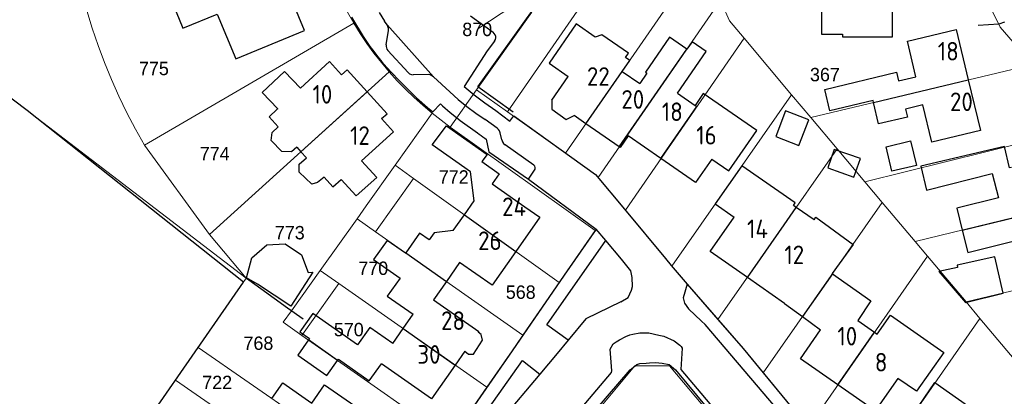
# Model space of a CAD drawing. Header units: metres. Extents: x 226218 to 240385, y 439369 to 449677.
# Tile 129 of 256: x 232372 to 232505, y 443773 to 443823. Entities that reach past the tile are written whole.
import ezdxf
from ezdxf.enums import TextEntityAlignment as Align

# ---------------------------------------------------------------- set-up
doc = ezdxf.new("R2010")
doc.units = ezdxf.units.M
doc.header["$MEASUREMENT"] = 0
for name, color, linetype, lineweight in [('aanpijling', 73, 'Continuous', 0), ('G01 perceelsgrens', 73, 'Continuous', 0), ('Z01 perceelnummer', 73, 'Continuous', 13)]:
    doc.layers.add(name, color=color, linetype=linetype, lineweight=lineweight)
for name, color, linetype in [('DAKRAND', 4, 'Continuous'), ('DAKRAND-BYG', 4, 'Continuous'), ('Goud-ontwerp', 2, 'Continuous'), ('HEG', 253, 'Continuous'), ('HOOFDGEBOUW', 4, 'Continuous'), ('HUISNUMMER', 253, 'Continuous'), ('KANTVERH', 253, 'Continuous'), ('RASTER', 253, 'Continuous'), ('TUSSENMUUR', 253, 'Continuous')]:
    doc.layers.add(name, color=color, linetype=linetype)
doc.styles.get("Standard").update_dxf_attribs({"font": 'iso.shx'})
doc.styles.add('Style-WORKING', font='WORKING.shx')

# ---------------------------------------------------------------- blocks, each defined once
blk = doc.blocks.new('Kadastrale grenzen Kerkstraat Harreveld')
at = {"layer": 'aanpijling', "linetype": 'Continuous', "lineweight": 0}
blk.add_line((232433821, 443822188), (232441085, 443827025), dxfattribs=at)
at = {"layer": 'G01 perceelsgrens', "linetype": 'Continuous', "lineweight": 0}
for p, q in [((232437792, 443811033), (232459283, 443842168)), ((232445613, 443805479), (232463836, 443831880)), ((232449982, 443802209), (232466425, 443826031)), ((232433630, 443813989), (232441063, 443824440)), ((232417132, 443822976), (232388977, 443806584)), ((232453650, 443797826), (232469609, 443820947)), ((232469609, 443820947), (232476001, 443813350)), ((232478569, 443810298), (232508395, 443817394)), ((232421881, 443816432), (232397741, 443794534)), ((232430084, 443809003), (232433630, 443813989)), ((232433630, 443813989), (232437792, 443811033)), ((232459900, 443790269), (232476001, 443813350)), ((232476001, 443813350), (232478569, 443810298)), ((232422703, 443803864), (232427690, 443810861)), ((232430084, 443809003), (232427690, 443810861)), ((232437792, 443811033), (232445613, 443805479)), ((232478569, 443810298), (232482122, 443806076)), ((232430084, 443809003), (232449599, 443795079)), ((232485843, 443801653), (232515605, 443809024)), ((232388977, 443806584), (232397741, 443794534)), ((232466095, 443783098), (232482122, 443806076)), ((232482122, 443806076), (232485843, 443801653)), ((232418799, 443798386), (232422703, 443803864)), ((232425173, 443802098), (232422703, 443803864)), ((232420064, 443794915), (232425173, 443802098)), ((232425173, 443802098), (232444752, 443788104)), ((232485843, 443801653), (232488203, 443798849)), ((232492610, 443793612), (232522622, 443800879)), ((232488203, 443798849), (232472192, 443775922)), ((232488203, 443798849), (232492610, 443793612)), ((232417571, 443796664), (232418799, 443798386)), ((232412623, 443789724), (232417571, 443796664)), ((232420064, 443794915), (232417571, 443796664)), ((232420064, 443794915), (232439878, 443781015)), ((232397741, 443794534), (232402667, 443788656)), ((232492610, 443793612), (232494258, 443791653)), ((232499460, 443785471), (232529655, 443792716)), ((232478226, 443768595), (232494258, 443791653)), ((232494258, 443791653), (232499460, 443785471)), ((232408740, 443784279), (232412623, 443789724)), ((232415124, 443787970), (232412623, 443789724)), ((232402667, 443788656), (232396213, 443779351)), ((232444752, 443788104), (232439878, 443781015)), ((232411225, 443782488), (232415124, 443787970)), ((232415124, 443787970), (232435035, 443774007)), ((232499460, 443785471), (232501334, 443783244)), ((232407640, 443782737), (232408740, 443784279)), ((232410150, 443780976), (232407640, 443782737)), ((232485250, 443760246), (232501334, 443783244)), ((232501334, 443783244), (232506644, 443776933)), ((232410150, 443780976), (232411225, 443782488)), ((232426441, 443769551), (232410150, 443780976)), ((232396213, 443779351), (232393163, 443774954)), ((232421248, 443762026), (232396213, 443779351)), ((232393163, 443774954), (232390032, 443770440)), ((232472192, 443775922), (232478226, 443768595))]:
    blk.add_line(p, q, dxfattribs=at)
at = {"layer": 'G01 perceelsgrens', "linetype": 'Continuous', "lineweight": 0, "flags": 128}
for points in [[(232332411, 443842350), (232344865, 443832668), (232373213, 443811207), (232402667, 443788656)], [(232417132, 443822976), (232416283, 443824457), (232415489, 443825970), (232414753, 443827511), (232414076, 443829078), (232413458, 443830670), (232412900, 443832284), (232412403, 443833918)], [(232466613, 443825606), (232467639, 443823289), (232469609, 443820947)], [(232381235, 443824675), (232381953, 443822316), (232382745, 443819980), (232383608, 443817671), (232384543, 443815389), (232385548, 443813137), (232386623, 443810917), (232387766, 443808732), (232388977, 443806584)], [(232502803, 443824990), (232504053, 443822435), (232508395, 443817394)], [(232421881, 443816432), (232420839, 443817671), (232419842, 443818947), (232418890, 443820257), (232417987, 443821601), (232417132, 443822976)], [(232427690, 443810861), (232426450, 443811891), (232425248, 443812965), (232424085, 443814080), (232422962, 443815237), (232421881, 443816432)], [(232445613, 443805479), (232449633, 443802625), (232449982, 443802209)], [(232449982, 443802209), (232453531, 443797969), (232453650, 443797826)], [(232453650, 443797826), (232459048, 443791298), (232459804, 443790383), (232459900, 443790269)], [(232449599, 443795079), (232445422, 443789078), (232444752, 443788104)], [(232459900, 443790269), (232461953, 443787850), (232466095, 443783098)], [(232402667, 443788656), (232402695, 443788634), (232408740, 443784279)], [(232466095, 443783098), (232469477, 443779219), (232472192, 443775922)], [(232439878, 443781015), (232439768, 443780855), (232438414, 443778891), (232435035, 443774007)], [(232447749, 443768258), (232454919, 443776877), (232459566, 443776864), (232464996, 443770416), (232472365, 443761687)], [(232418222, 443757641), (232407024, 443765378), (232407081, 443765460), (232406098, 443766138), (232406030, 443766039), (232393163, 443774954)], [(232435035, 443774007), (232430236, 443767070), (232426441, 443769551)]]:
    blk.add_lwpolyline(points, dxfattribs=at)
at = {"layer": 'Z01 perceelnummer', "linetype": 'Continuous', "lineweight": 13, "style": 'Style-WORKING'}
for s, p in [('870', (232433731, 443822133)), ('775', (232390252, 443816877)), ('367', (232480485, 443816057)), ('774', (232398432, 443805425)), ('772', (232430570, 443802281)), ('773', (232408520, 443794792)), ('770', (232419747, 443790011)), ('568', (232439577, 443786789)), ('570', (232416457, 443781758)), ('768', (232404303, 443779923)), ('722', (232398758, 443774647))]:
    blk.add_text(s, height=1800, dxfattribs=at).set_placement(p, align=Align.MIDDLE_CENTER)

msp = doc.modelspace()

# ---------------------------------------------------------------- linework, layer by layer
at = {"layer": 'DAKRAND'}
for p, q in [((232406.92, 443811.47), (232406.84, 443811.4)), ((232435.08, 443805.3), (232434.36, 443804.36)), ((232433.3, 443799.06), (232432.82, 443802.97)), ((232479.02, 443796.53), (232476.63, 443798.2)), ((232479.02, 443796.53), (232479.26, 443796.88)), ((232479.26, 443796.88), (232484.3, 443793.21)), ((232431.35, 443790.79), (232429.58, 443788.24)), ((232429.58, 443788.24), (232427.87, 443785.78)), ((232481.51, 443789.27), (232486.67, 443785.63)), ((232486.67, 443785.63), (232484.89, 443782.98)), ((232475.06, 443785.27), (232477.48, 443783.5)), ((232477.48, 443783.5), (232479.9, 443781.73))]:
    msp.add_line(p, q, dxfattribs=at)
for points in [[(232453.23, 443816.49), (232454.24, 443817.94), (232453.66, 443818.34), (232454.06, 443818.92), (232450.48, 443821.39), (232449.61, 443821.09), (232447.04, 443822.87), (232443.39, 443817.57), (232445.95, 443815.8)], [(232461.91, 443819.49), (232459.6, 443821.08), (232456.35, 443816.37), (232456.54, 443816.23), (232455.6, 443814.86)], [(232460.66, 443813.56), (232464.52, 443819.15), (232462.62, 443820.46), (232461.93, 443819.47), (232461.91, 443819.49)], [(232406.92, 443811.47), (232404.81, 443813.63), (232407.83, 443816.47), (232409.96, 443814.23)], [(232487.01, 443812.31), (232486.95, 443812.55), (232481.15, 443811.16), (232480.45, 443814.04), (232490.12, 443816.36), (232490.39, 443815.2), (232492.72, 443815.76)], [(232465.29, 443804.7), (232467.57, 443803.12), (232471.32, 443808.54), (232464.13, 443813.51), (232463.03, 443811.92)], [(232443.75, 443812.61), (232443.75, 443811.4), (232445.7, 443810.02), (232446.75, 443810.54)], [(232493.63, 443811.97), (232491.32, 443811.41), (232491.57, 443810.35), (232487.71, 443809.42), (232487.01, 443812.31)], [(232432.82, 443802.97), (232427.69, 443806.6), (232429.59, 443809.17), (232435.08, 443805.3)], [(232409.47, 443806.28), (232408.74, 443805.65), (232407.46, 443805.71), (232406.02, 443807.2), (232406.17, 443808.28), (232406.98, 443809.02)], [(232505.59, 443803.58), (232505.32, 443803.51), (232504.63, 443806.4), (232493.4, 443803.73), (232494.13, 443800.52), (232502.99, 443802.73), (232503.81, 443799.47), (232498.22, 443798.08), (232498.95, 443795.15)], [(232413.13, 443802.24), (232412.27, 443801.53), (232411.47, 443801.33), (232409.79, 443802.95), (232409.8, 443804.02), (232410.76, 443804.86)], [(232476.63, 443798.2), (232476.25, 443798.46), (232476.48, 443798.79), (232469.3, 443803.79), (232465.74, 443798.68), (232468.26, 443796.89)], [(232430.51, 443795.08), (232427.94, 443794.79), (232427.27, 443793.83), (232425.98, 443794.74), (232424.11, 443792.08)], [(232498.95, 443795.15), (232499.71, 443792.12), (232507.94, 443794.17)], [(232424.11, 443792.08), (232424.07, 443792.03), (232421.6, 443793.76), (232419.79, 443791.18), (232423.35, 443788.69), (232421.64, 443786.25), (232425.11, 443783.81)], [(232484.3, 443793.21), (232481.46, 443789.31), (232481.51, 443789.27)], [(232422.36, 443779.89), (232419.29, 443782.04), (232417.65, 443779.71), (232411.64, 443783.92), (232409.89, 443781.44), (232411.16, 443780.55), (232411.02, 443780.36)], [(232487.52, 443781.15), (232489.3, 443783.69), (232496.49, 443778.66), (232492.78, 443773.46), (232490.27, 443775.2)], [(232432.08, 443778.84), (232432.57, 443778.44), (232433.22, 443778.46), (232434.46, 443780.35), (232434.27, 443781.1), (232433.86, 443781.39)], [(232411.02, 443780.36), (232409.59, 443778.32), (232413.52, 443775.56), (232414.95, 443777.61)], [(232414.95, 443777.61), (232415.07, 443777.77), (232419.21, 443774.86), (232420.84, 443777.17)], [(232494.32, 443767.72), (232491.74, 443769.45), (232495.27, 443774.62), (232500.41, 443771.03), (232498.08, 443767.69)]]:
    msp.add_lwpolyline(points, dxfattribs=at)
at = {"layer": 'DAKRAND-BYG'}
for points in [[(232480.02, 443821.49), (232482.85, 443821.49), (232482.85, 443821.13), (232489.55, 443821.12), (232489.55, 443824.84), (232483, 443824.85), (232480.02, 443824.85), (232480.02, 443821.49)], [(232475.18, 443811.19), (232473.86, 443807.75), (232476.98, 443806.54), (232478.3, 443809.98), (232475.18, 443811.19)], [(232492.79, 443803.84), (232489.5, 443803.06), (232488.72, 443806.35), (232492, 443807.13), (232492.79, 443803.84)], [(232480.87, 443803.52), (232484.38, 443802.28), (232485.26, 443804.76), (232481.74, 443806), (232480.87, 443803.52)], [(232404.17, 443787.88), (232402.71, 443788.72), (232403.41, 443791.4), (232405.43, 443793.14), (232407.9, 443793.28), (232410.11, 443791.8), (232410.98, 443789.42)], [(232504.47, 443786.65), (232503.35, 443791.56), (232498.26, 443790.4), (232498.33, 443790.12), (232495.81, 443789.55), (232499.39, 443785.38), (232504.47, 443786.65)], [(232410.98, 443789.42), (232411.63, 443789.48), (232408.65, 443784.9), (232404.17, 443787.88)]]:
    msp.add_lwpolyline(points, dxfattribs=at)
at = {"layer": 'HEG'}
for p, q in [((232408.21, 443784.66), (232402.85, 443788.52)), ((232410.33, 443783.14), (232408.21, 443784.66))]:
    msp.add_line(p, q, dxfattribs=at)
msp.add_lwpolyline([(232438.57, 443810.98), (232433.8, 443814.41), (232441.82, 443825.6), (232438.4, 443827.9), (232429.11, 443824.96)], dxfattribs=at)
at = {"layer": 'HOOFDGEBOUW'}
for p, q in [((232443.75, 443812.61), (232445.95, 443815.8)), ((232453.23, 443816.49), (232455.6, 443814.86)), ((232460.66, 443813.56), (232463.03, 443811.92)), ((232448.34, 443809.44), (232446.75, 443810.54)), ((232452.83, 443806.34), (232448.34, 443809.44)), ((232409.47, 443806.28), (232410.02, 443805.67)), ((232410.02, 443805.67), (232410.76, 443804.86)), ((232434.36, 443804.36), (232436.7, 443802.72)), ((232436.7, 443802.72), (232435.75, 443801.37)), ((232435.75, 443801.37), (232440.15, 443798.28)), ((232432.01, 443797.21), (232433.3, 443799.06)), ((232430.51, 443795.08), (232432.01, 443797.21)), ((232465.03, 443792.26), (232468.26, 443796.89)), ((232470.05, 443788.76), (232465.03, 443792.26)), ((232475.06, 443785.27), (232470.05, 443788.76)), ((232423.77, 443781.91), (232425.11, 443783.81)), ((232484.89, 443782.98), (232487.14, 443781.41)), ((232422.36, 443779.89), (232423.77, 443781.91)), ((232487.14, 443781.41), (232487.52, 443781.15)), ((232432.08, 443778.84), (232430.78, 443776.99))]:
    msp.add_line(p, q, dxfattribs=at)
for points in [[(232410.51, 443821.97), (232406.7, 443831.22), (232402.07, 443829.31), (232400.81, 443832.47), (232391.16, 443829.68), (232394.14, 443822.31), (232398.78, 443824.18), (232401.25, 443818.18), (232410.51, 443821.97)], [(232492.72, 443815.76), (232491.57, 443820.56), (232498.12, 443822.14), (232499.76, 443815.34)], [(232418.93, 443813.75), (232416.24, 443816.71), (232415.5, 443816.03), (232413.87, 443817.8), (232409.96, 443814.23)], [(232499.76, 443815.34), (232501.4, 443808.52), (232494.85, 443806.95), (232493.63, 443811.97)], [(232413.13, 443802.24), (232414.32, 443800.94), (232415.43, 443801.95), (232417.46, 443799.73), (232420.21, 443802.22), (232418.18, 443804.45), (232422.49, 443808.35), (232420.87, 443810.13), (232421.62, 443810.79), (232418.93, 443813.75)], [(232406.84, 443811.4), (232405.73, 443810.39), (232406.98, 443809.02)], [(232458.43, 443804.76), (232454.02, 443807.8), (232452.95, 443806.26), (232452.83, 443806.34)], [(232465.29, 443804.7), (232463.1, 443801.53), (232458.43, 443804.76)], [(232440.15, 443798.28), (232442.15, 443796.88), (232438.92, 443792.27)], [(232438.92, 443792.27), (232435.73, 443787.72), (232431.35, 443790.79)], [(232427.87, 443785.78), (232433.95, 443781.51), (232433.86, 443781.39)], [(232482.21, 443774.33), (232477.18, 443777.82), (232479.9, 443781.73)], [(232430.78, 443776.99), (232427.59, 443772.44), (232420.84, 443777.17)], [(232490.27, 443775.2), (232487.24, 443770.83), (232482.21, 443774.33)], [(232406.13, 443772.49), (232407.57, 443774.58), (232411.5, 443771.86), (232413.2, 443774.33), (232420.33, 443769.41)]]:
    msp.add_lwpolyline(points, dxfattribs=at)
at = {"layer": 'KANTVERH'}
for p, q in [((232416.84, 443823.79), (232418.41, 443821.17)), ((232420.56, 443824.4), (232421.28, 443823.26)), ((232432.82, 443823.96), (232435.86, 443821.76)), ((232421.61, 443822.76), (232421.28, 443823.26)), ((232421.61, 443822.76), (232427.83, 443815.76)), ((232418.41, 443821.17), (232418.83, 443820.51)), ((232421.49, 443820.04), (232421.79, 443822)), ((232424.42, 443816.34), (232421.7, 443819.31)), ((232427.13, 443816.05), (232425.13, 443816.03)), ((232430.06, 443813.72), (232427.83, 443815.76)), ((232424.16, 443814.31), (232425.58, 443812.95)), ((232425.58, 443812.95), (232427.06, 443811.64)), ((232429.07, 443811.85), (232430.1, 443810.95)), ((232430.1, 443810.95), (232431.15, 443810.1)), ((232431.15, 443810.1), (232431.44, 443809.89)), ((232431.44, 443809.89), (232433.76, 443808.22)), ((232436.41, 443808.85), (232434.78, 443810.02)), ((232437.04, 443807.26), (232436.83, 443808.23)), ((232441.34, 443803.87), (232437.47, 443806.59)), ((232440.61, 443801.97), (232441.43, 443803.18)), ((232451.02, 443793.73), (232449.73, 443795.26)), ((232459.05, 443791.3), (232459.8, 443790.38)), ((232459.8, 443790.38), (232461.95, 443787.85)), ((232461.95, 443787.85), (232461.4, 443786.04)), ((232442.13, 443775.77), (232435.02, 443767.36))]:
    msp.add_line(p, q, dxfattribs=at)
for points in [[(232421.79, 443822), (232421.79, 443822.26), (232421.73, 443822.52), (232421.61, 443822.76)], [(232504.65, 443823.12), (232503.85, 443822.82), (232501.1, 443822.68)], [(232436.07, 443820.56), (232436.17, 443820.76), (232436.22, 443820.98), (232436.21, 443821.2), (232436.14, 443821.41), (232436.02, 443821.6), (232435.86, 443821.76)], [(232418.83, 443820.51), (232419.31, 443819.83), (232419.81, 443819.16)], [(232421.49, 443820.04), (232421.48, 443819.84), (232421.51, 443819.65), (232421.58, 443819.47), (232421.7, 443819.31)], [(232436.07, 443820.56), (232435.08, 443819.26), (232431.96, 443814.47)], [(232419.81, 443819.16), (232420.36, 443818.46), (232420.92, 443817.77)], [(232420.92, 443817.77), (232421.57, 443817.02), (232422.24, 443816.29)], [(232422.24, 443816.29), (232423.19, 443815.29), (232424.16, 443814.31)], [(232424.42, 443816.34), (232424.62, 443816.17), (232424.87, 443816.07), (232425.13, 443816.03)], [(232427.83, 443815.76), (232427.63, 443815.91), (232427.39, 443816.01), (232427.13, 443816.05)], [(232431.96, 443814.47), (232433.33, 443813.33), (232434.75, 443812.24), (232436.21, 443811.21)], [(232430.06, 443813.72), (232431.18, 443812.72), (232432.34, 443811.77), (232433.54, 443810.87), (232434.78, 443810.02)], [(232427.06, 443811.64), (232427.74, 443811.05), (232428.77, 443812.11), (232429.07, 443811.85)], [(232436.21, 443811.21), (232438.12, 443809.81), (232438.63, 443810.53), (232449.63, 443802.63)], [(232433.76, 443808.22), (232434.01, 443808.04), (232434.25, 443807.87)], [(232434.25, 443807.87), (232434.49, 443807.7), (232434.74, 443807.52)], [(232436.83, 443808.23), (232436.74, 443808.47), (232436.6, 443808.68), (232436.41, 443808.85)], [(232434.74, 443807.52), (232434.94, 443807.39), (232435.29, 443805.67), (232440.61, 443801.97), (232449.73, 443795.26)], [(232437.04, 443807.26), (232437.12, 443807), (232437.27, 443806.77), (232437.47, 443806.59)], [(232441.43, 443803.18), (232441.51, 443803.35), (232441.52, 443803.54), (232441.46, 443803.72), (232441.34, 443803.87)], [(232449.63, 443802.63), (232453.53, 443797.97), (232459.05, 443791.3)], [(232449.73, 443795.26), (232445.42, 443789.08), (232438.41, 443778.89), (232430.24, 443767.07), (232426.44, 443769.55), (232410.03, 443745.77)], [(232445.97, 443780.35), (232443.1, 443782.4), (232451.02, 443793.73)], [(232453.06, 443785.51), (232454.04, 443786.07), (232454.48, 443787.06), (232454.61, 443787.57), (232454.57, 443788.78), (232454.4, 443789.65), (232453.14, 443791.22), (232451.02, 443793.73)], [(232461.95, 443787.85), (232469.48, 443779.22), (232480.5, 443765.83), (232494.67, 443749.16), (232506.25, 443735.32), (232511.89, 443735.41), (232512.43, 443736.23), (232521.18, 443748.52)], [(232453.06, 443785.51), (232448.34, 443783.22), (232445.97, 443780.35)], [(232461.4, 443786.04), (232461.6, 443785.29), (232462.12, 443784.54), (232463.88, 443782.9), (232464.37, 443782.44)], [(232474.85, 443770.09), (232464.37, 443782.44)], [(232438.23, 443759.97), (232451.8, 443775.97), (232451.85, 443776.23), (232451.6, 443779.11), (232452.02, 443779.86), (232452.39, 443780.1), (232452.85, 443780.37), (232453.73, 443780.83), (232454.24, 443781.03), (232454.67, 443781.13), (232455.61, 443781.3), (232456.8, 443781.33), (232458.14, 443781.02), (232458.8, 443780.86), (232460.22, 443780.23), (232460.96, 443779.67), (232461.15, 443779.47), (232461.28, 443779.24), (232461.11, 443776.38), (232471.1, 443764.55)], [(232445.97, 443780.35), (232444.48, 443778.55), (232442.13, 443775.77)], [(232435.02, 443767.36), (232433.33, 443768.4), (232439.8, 443777.58), (232442.13, 443775.77)], [(232445.17, 443765.7), (232454.31, 443776.36), (232455.21, 443777.07), (232455.58, 443777.18), (232456.43, 443777.25), (232456.89, 443777.28), (232457.69, 443777.31), (232458.59, 443777.23), (232459.52, 443777.05), (232460.4, 443776.36), (232470.6, 443764.02)]]:
    msp.add_lwpolyline(points, dxfattribs=at)
at = {"layer": 'RASTER'}
msp.add_lwpolyline([(232357.76, 443724.13), (232362.99, 443731.62), (232366.8, 443738.53), (232370.5, 443744.09), (232374.58, 443748.48), (232383.53, 443761.07), (232402.3, 443788.12), (232373.21, 443811.21), (232344.86, 443832.67), (232332.13, 443842.57), (232337.76, 443844.08), (232354.25, 443848.52)], dxfattribs=at)
at = {"layer": 'TUSSENMUUR'}
for p, q in [((232452.83, 443806.34), (232461.91, 443819.49)), ((232448.34, 443809.44), (232453.23, 443816.49)), ((232487.01, 443812.31), (232499.76, 443815.34)), ((232418.93, 443813.75), (232410.02, 443805.67)), ((232463.03, 443811.92), (232463.27, 443811.76)), ((232458.43, 443804.76), (232463.27, 443811.76)), ((232498.95, 443795.15), (232513.84, 443798.75)), ((232474.99, 443795.86), (232476.63, 443798.2)), ((232432.01, 443797.21), (232438.92, 443792.27)), ((232470.05, 443788.76), (232474.99, 443795.86)), ((232424.11, 443792.08), (232429.58, 443788.24)), ((232481.51, 443789.27), (232477.48, 443783.5)), ((232423.77, 443781.91), (232430.78, 443776.99)), ((232482.21, 443774.33), (232487.14, 443781.41)), ((232414.95, 443777.61), (232411.02, 443780.36))]:
    msp.add_line(p, q, dxfattribs=at)

# ---------------------------------------------------------------- block references
at = {"layer": 'Goud-ontwerp', "linetype": 'Continuous', "xscale": 0.001, "yscale": 0.001}
msp.add_blockref('Kadastrale grenzen Kerkstraat Harreveld', (0, 0), dxfattribs=at)

# ---------------------------------------------------------------- texts
at = {"layer": 'HUISNUMMER'}
for s, p in [('18', (232495.66, 443817.95)), ('22', (232448.48, 443814.55)), ('10', (232411.58, 443812.15)), ('20', (232453.11, 443811.47)), ('20', (232497.3, 443811.15)), ('18', (232458.55, 443809.81)), ('16', (232463.18, 443806.65)), ('12', (232416.63, 443806.6)), ('24', (232437.08, 443797.03)), ('14', (232470.01, 443794.06)), ('26', (232433.85, 443792.46)), ('12', (232475.03, 443790.56)), ('28', (232428.86, 443781.71)), ('10', (232482.16, 443779.62)), ('30', (232425.68, 443777.17)), ('8', (232487.19, 443776.12))]:
    msp.add_text(s, height=2.5, dxfattribs=at).set_placement(p)

doc.saveas('drawing.dxf')
